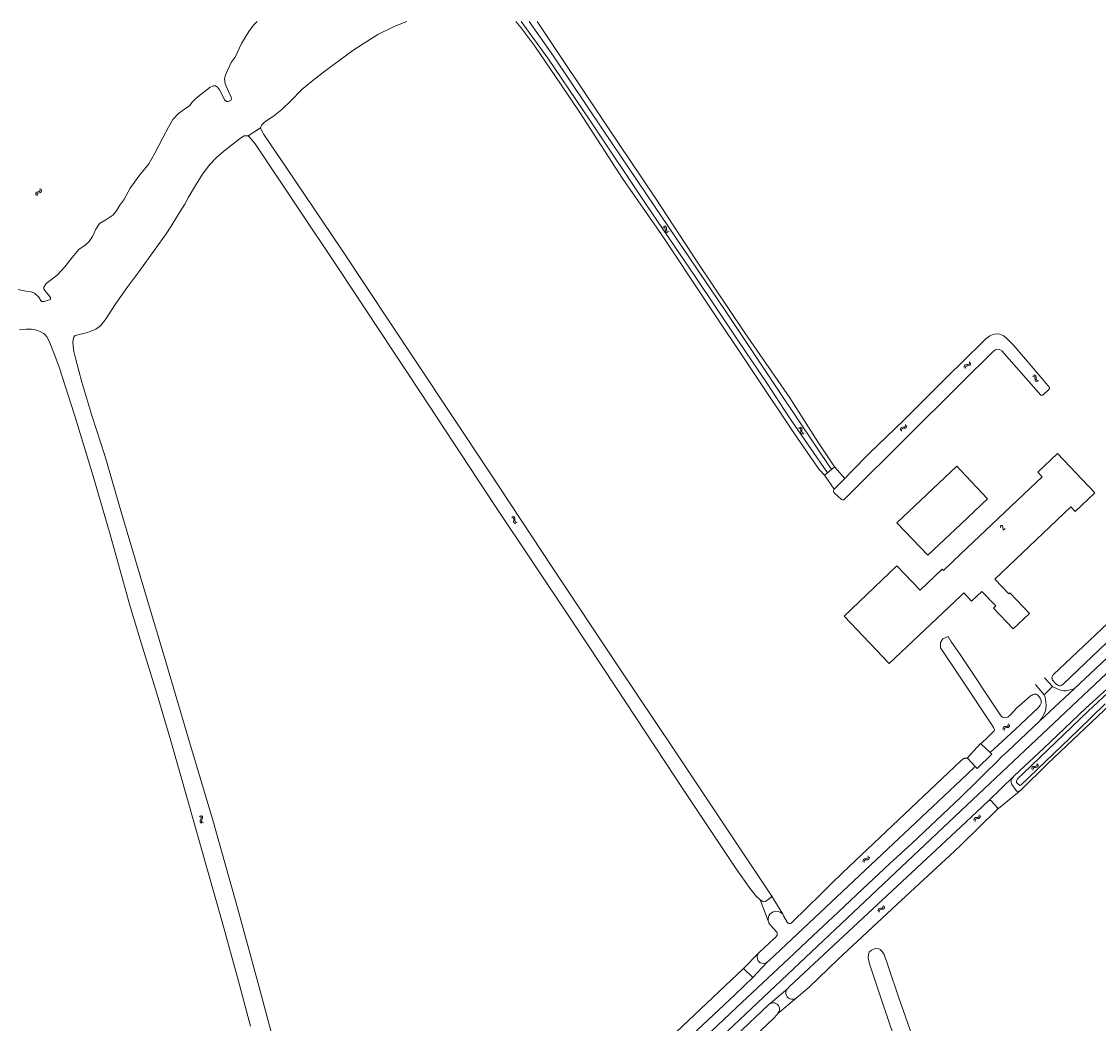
# Model space of a CAD drawing. Header units: metres. Extents: x 189705 to 199106, y 581686 to 588448.
# Tile 107 of 256: x 190695 to 191045, y 588123 to 588448. Entities that reach past the tile are written whole.
import ezdxf

# ---------------------------------------------------------------- set-up
doc = ezdxf.new("R2010")
doc.units = ezdxf.units.M
doc.layers.add('B-WA-OG-GBKN-G', color=7, linetype='Continuous', lineweight=18)
doc.styles.add('Style-STANDARD', font='STANDARD.shx')

msp = doc.modelspace()

# ---------------------------------------------------------------- linework, layer by layer
at = {"layer": 'B-WA-OG-GBKN-G'}
for p, q in [((190700.068, 588392.279), (190700.142, 588392.597)), ((190700.125, 588391.875), (190700.068, 588392.279)), ((190700.142, 588392.597), (190700.407, 588392.808)), ((190700.407, 588392.808), (190700.796, 588392.928)), ((190700.489, 588392.011), (190700.565, 588392.33)), ((190700.543, 588391.607), (190700.489, 588392.011)), ((190700.565, 588392.33), (190700.82, 588392.534)), ((190700.796, 588392.928), (190701.186, 588393.049)), ((190700.82, 588392.534), (190701.215, 588392.661)), ((190701.186, 588393.049), (190701.445, 588393.252)), ((190701.215, 588392.661), (190701.605, 588392.78)), ((190701.445, 588393.252), (190701.524, 588393.579)), ((190701.524, 588393.579), (190701.468, 588393.984)), ((190701.605, 588392.78), (190701.864, 588392.983)), ((190701.864, 588392.983), (190701.942, 588393.311)), ((190701.942, 588393.311), (190701.886, 588393.716)), ((190903.771, 588381.465), (190903.365, 588381.517)), ((190904.139, 588381.798), (190903.733, 588381.85)), ((190904.065, 588381.303), (190903.771, 588381.465)), ((190904.193, 588380.999), (190904.065, 588381.303)), ((190904.435, 588381.637), (190904.139, 588381.798)), ((190904.208, 588380.591), (190904.193, 588380.999)), ((190904.563, 588381.334), (190904.435, 588381.637)), ((190904.575, 588380.926), (190904.563, 588381.334)), ((190904.222, 588380.185), (190904.208, 588380.591)), ((190904.356, 588379.874), (190904.222, 588380.185)), ((190904.644, 588379.719), (190904.356, 588379.874)), ((190904.595, 588380.512), (190904.575, 588380.926)), ((190904.725, 588380.212), (190904.595, 588380.512)), ((190905.048, 588379.669), (190904.644, 588379.719)), ((190905.013, 588380.055), (190904.725, 588380.212)), ((190905.417, 588380.002), (190905.013, 588380.055)), ((191001.11, 588335.994), (191001.134, 588336.401)), ((191001.134, 588336.401), (191001.27, 588336.698)), ((191001.27, 588336.698), (191001.572, 588336.852)), ((191001.465, 588335.647), (191001.493, 588336.054)), ((191001.493, 588336.054), (191001.632, 588336.351)), ((191001.572, 588336.852), (191001.977, 588336.891)), ((191001.632, 588336.351), (191001.922, 588336.5)), ((191001.922, 588336.5), (191002.334, 588336.546)), ((191001.977, 588336.891), (191002.383, 588336.932)), ((191002.334, 588336.546), (191002.74, 588336.584)), ((191002.383, 588336.932), (191002.677, 588337.079)), ((191002.677, 588337.079), (191002.821, 588337.384)), ((191002.74, 588336.584), (191003.035, 588336.731)), ((191002.821, 588337.384), (191002.847, 588337.792)), ((191003.035, 588336.731), (191003.177, 588337.037)), ((191003.177, 588337.037), (191003.203, 588337.445)), ((191023.621, 588333.1), (191023.214, 588333.139)), ((191023.978, 588333.445), (191023.571, 588333.484)), ((191023.921, 588332.947), (191023.621, 588333.1)), ((191024.058, 588332.648), (191023.921, 588332.947)), ((191024.28, 588333.294), (191023.978, 588333.445)), ((191024.087, 588332.241), (191024.058, 588332.648)), ((191024.113, 588331.835), (191024.087, 588332.241)), ((191024.417, 588332.995), (191024.28, 588333.294)), ((191024.443, 588332.587), (191024.417, 588332.995)), ((191024.476, 588332.174), (191024.443, 588332.587)), ((191024.616, 588331.879), (191024.476, 588332.174)), ((191024.258, 588331.529), (191024.113, 588331.835)), ((191024.551, 588331.383), (191024.258, 588331.529)), ((191024.957, 588331.346), (191024.551, 588331.383)), ((191024.909, 588331.731), (191024.616, 588331.879)), ((191025.314, 588331.691), (191024.909, 588331.731)), ((190947.781, 588316.251), (190947.384, 588316.346)), ((190948.057, 588316.058), (190947.781, 588316.251)), ((190948.183, 588316.543), (190947.786, 588316.638)), ((190948.151, 588315.743), (190948.057, 588316.058)), ((190948.092, 588314.93), (190948.122, 588315.335)), ((190948.192, 588314.606), (190948.092, 588314.93)), ((190948.122, 588315.335), (190948.151, 588315.743)), ((190948.46, 588316.35), (190948.183, 588316.543)), ((190948.462, 588314.421), (190948.192, 588314.606)), ((190948.555, 588316.035), (190948.46, 588316.35)), ((190948.498, 588315.214), (190948.523, 588315.628)), ((190948.595, 588314.903), (190948.498, 588315.214)), ((190948.523, 588315.628), (190948.555, 588316.035)), ((190948.865, 588314.715), (190948.595, 588314.903)), ((190949.26, 588314.619), (190948.865, 588314.715)), ((190980.429, 588315.674), (190980.439, 588316.081)), ((190980.439, 588316.081), (190980.564, 588316.383)), ((190980.564, 588316.383), (190980.86, 588316.547)), ((190980.797, 588315.34), (190980.809, 588315.747)), ((190980.809, 588315.747), (190980.938, 588316.049)), ((190980.86, 588316.547), (190981.264, 588316.601)), ((190980.938, 588316.049), (190981.223, 588316.208)), ((190981.223, 588316.208), (190981.633, 588316.269)), ((190981.264, 588316.601), (190981.668, 588316.656)), ((190981.633, 588316.269), (190982.038, 588316.321)), ((190981.668, 588316.656), (190981.957, 588316.814)), ((190981.957, 588316.814), (190982.09, 588317.123)), ((190982.038, 588316.321), (190982.327, 588316.479)), ((190982.09, 588317.123), (190982.101, 588317.532)), ((190982.327, 588316.479), (190982.458, 588316.789)), ((190982.458, 588316.789), (190982.469, 588317.198)), ((190948.858, 588314.328), (190948.462, 588314.421)), ((190854.287, 588287.417), (190854.684, 588287.327)), ((190854.684, 588287.327), (190854.956, 588287.143)), ((190854.685, 588287.714), (190855.083, 588287.626)), ((190854.956, 588287.143), (190855.057, 588286.833)), ((190855.057, 588286.833), (190855.038, 588286.418)), ((190855.083, 588287.626), (190855.355, 588287.445)), ((190855.355, 588287.445), (190855.46, 588287.123)), ((190855.435, 588286.717), (190855.411, 588286.309)), ((190855.46, 588287.123), (190855.435, 588286.717)), ((190855.038, 588286.418), (190855.011, 588286.011)), ((190855.011, 588286.011), (190855.11, 588285.697)), ((190855.11, 588285.697), (190855.39, 588285.509)), ((190855.39, 588285.509), (190855.789, 588285.419)), ((190855.411, 588286.309), (190855.51, 588285.995)), ((190855.51, 588285.995), (190855.788, 588285.805)), ((190855.788, 588285.805), (190856.187, 588285.716)), ((191015.406, 588220.036), (191015.432, 588220.444)), ((191013.695, 588218.646), (191013.719, 588219.053)), ((191013.719, 588219.053), (191013.855, 588219.35)), ((191013.855, 588219.35), (191014.157, 588219.504)), ((191014.05, 588218.299), (191014.078, 588218.706)), ((191014.078, 588218.706), (191014.217, 588219.003)), ((191014.157, 588219.504), (191014.562, 588219.543)), ((191014.217, 588219.003), (191014.507, 588219.152)), ((191014.507, 588219.152), (191014.919, 588219.198)), ((191014.562, 588219.543), (191014.968, 588219.584)), ((191014.919, 588219.198), (191015.325, 588219.236)), ((191014.968, 588219.584), (191015.262, 588219.731)), ((191015.262, 588219.731), (191015.406, 588220.036)), ((191015.325, 588219.236), (191015.62, 588219.383)), ((191015.62, 588219.383), (191015.762, 588219.689)), ((191015.762, 588219.689), (191015.788, 588220.097)), ((191023.064, 588206.1), (191023.194, 588206.4)), ((191023.194, 588206.4), (191023.493, 588206.56)), ((191023.493, 588206.56), (191023.897, 588206.607)), ((191023.897, 588206.607), (191024.303, 588206.655)), ((191024.303, 588206.655), (191024.594, 588206.808)), ((191024.594, 588206.808), (191024.732, 588207.115)), ((191024.666, 588206.314), (191024.958, 588206.467)), ((191024.732, 588207.115), (191024.75, 588207.524)), ((191024.958, 588206.467), (191025.094, 588206.776)), ((191025.094, 588206.776), (191025.112, 588207.184)), ((191023.047, 588205.693), (191023.064, 588206.1)), ((191023.41, 588205.354), (191023.429, 588205.76)), ((191023.429, 588205.76), (191023.562, 588206.061)), ((191023.562, 588206.061), (191023.85, 588206.215)), ((191023.85, 588206.215), (191024.261, 588206.269)), ((191024.261, 588206.269), (191024.666, 588206.314)), ((190753.457, 588190.291), (190753.103, 588190.496)), ((190753.38, 588188.936), (190753.524, 588189.316)), ((190753.384, 588188.597), (190753.38, 588188.936)), ((190753.666, 588190.028), (190753.457, 588190.291)), ((190753.524, 588189.316), (190753.668, 588189.699)), ((190753.926, 588190.457), (190753.571, 588190.661)), ((190753.668, 588189.699), (190753.666, 588190.028)), ((190753.85, 588189.094), (190753.992, 588189.484)), ((190753.855, 588188.768), (190753.85, 588189.094)), ((190754.137, 588190.194), (190753.926, 588190.457)), ((190753.992, 588189.484), (190754.138, 588189.865)), ((190754.138, 588189.865), (190754.137, 588190.194)), ((191004.285, 588189.117), (191004.302, 588189.524)), ((191004.302, 588189.524), (191004.433, 588189.824)), ((191004.433, 588189.824), (191004.732, 588189.983)), ((191004.647, 588188.777), (191004.667, 588189.184)), ((191004.667, 588189.184), (191004.8, 588189.484)), ((191004.732, 588189.983), (191005.136, 588190.03)), ((191004.8, 588189.484), (191005.088, 588189.638)), ((191005.088, 588189.638), (191005.499, 588189.691)), ((191005.136, 588190.03), (191005.541, 588190.078)), ((191005.499, 588189.691), (191005.905, 588189.736)), ((191005.541, 588190.078), (191005.833, 588190.23)), ((191005.833, 588190.23), (191005.971, 588190.537)), ((191005.905, 588189.736), (191006.196, 588189.889)), ((191005.971, 588190.537), (191005.99, 588190.945)), ((191006.196, 588189.889), (191006.333, 588190.197)), ((191006.333, 588190.197), (191006.352, 588190.605)), ((190753.59, 588188.343), (190753.384, 588188.597)), ((190753.944, 588188.141), (190753.59, 588188.343)), ((190754.06, 588188.511), (190753.855, 588188.768)), ((190754.412, 588188.307), (190754.06, 588188.511)), ((190968.288, 588175.748), (190968.309, 588176.155)), ((190968.309, 588176.155), (190968.443, 588176.453)), ((190968.443, 588176.453), (190968.743, 588176.61)), ((190968.647, 588175.404), (190968.671, 588175.811)), ((190968.671, 588175.811), (190968.807, 588176.11)), ((190968.743, 588176.61), (190969.148, 588176.653)), ((190968.807, 588176.11), (190969.096, 588176.261)), ((190969.096, 588176.261), (190969.508, 588176.31)), ((190969.148, 588176.653), (190969.554, 588176.697)), ((190969.508, 588176.31), (190969.914, 588176.352)), ((190969.554, 588176.697), (190969.847, 588176.846)), ((190969.847, 588176.846), (190969.988, 588177.152)), ((190969.914, 588176.352), (190970.207, 588176.501)), ((190969.988, 588177.152), (190970.01, 588177.56)), ((190970.207, 588176.501), (190970.347, 588176.808)), ((190970.347, 588176.808), (190970.369, 588177.217)), ((190974.73, 588160.808), (190974.87, 588161.114)), ((190974.87, 588161.114), (190974.892, 588161.522)), ((190975.23, 588160.772), (190975.251, 588161.18)), ((190973.174, 588159.706), (190973.194, 588160.113)), ((190973.194, 588160.113), (190973.327, 588160.412)), ((190973.327, 588160.412), (190973.627, 588160.569)), ((190973.533, 588159.364), (190973.556, 588159.771)), ((190973.556, 588159.771), (190973.692, 588160.069)), ((190973.627, 588160.569), (190974.031, 588160.613)), ((190973.692, 588160.069), (190973.98, 588160.221)), ((190973.98, 588160.221), (190974.392, 588160.272)), ((190974.031, 588160.613), (190974.437, 588160.658)), ((190974.392, 588160.272), (190974.798, 588160.314)), ((190974.437, 588160.658), (190974.73, 588160.808)), ((190974.798, 588160.314), (190975.091, 588160.464)), ((190975.091, 588160.464), (190975.23, 588160.772))]:
    msp.add_line(p, q, dxfattribs=at)
at = {"layer": 'B-WA-OG-GBKN-G', "flags": 128}
for points in [[(190718.452, 588378.504), (190719.505, 588380.838), (190720.789, 588382.721), (190722.75, 588383.866), (190725.114, 588385.419), (190726.208, 588386.756), (190727.355, 588388.592), (190728.628, 588390.387), (190730.697, 588394.098), (190733.5, 588398.018), (190736.694, 588401.993), (190738.684, 588405.5), (190741.232, 588410.447), (190743.14, 588413.967), (190744.497, 588416.415), (190746.357, 588418.391), (190748.3, 588419.713), (190750.027, 588420.899), (190750.641, 588421.876), (190752.131, 588423.304), (190754.164, 588424.967), (190756.593, 588426.85), (190757.602, 588427.34), (190758.304, 588427.305), (190759.023, 588426.928), (190759.612, 588426.065), (190760.251, 588424.885), (190761.248, 588422.75), (190761.898, 588422.286), (190762.493, 588422.232), (190763.305, 588422.509), (190763.563, 588422.975), (190763.393, 588423.66), (190762.558, 588425.472), (190761.466, 588427.94), (190761.313, 588429.541), (190761.596, 588430.778), (190762.242, 588432.247), (190763.474, 588434.93), (190764.687, 588436.619), (190766.792, 588441.052), (190769.165, 588444.926), (190770.714, 588446.983), (190771.875, 588448.172)], [(190772.989, 588413.717), (190773.39, 588414.697), (190774.303, 588415.662), (190777.113, 588417.475), (190779.868, 588419.618), (190782.793, 588422.486), (190786.365, 588426.104), (190789.421, 588428.667), (190793.336, 588431.759), (190799.206, 588436.037), (190802.9, 588438.757), (190806.217, 588440.99), (190810.943, 588443.937), (190816.24, 588446.515), (190820.351, 588448.172)], [(190855.759, 588448.172), (190857.347, 588446.214), (190861.843, 588440.206), (190865.315, 588435.096), (190870.408, 588427.677), (190876.44, 588418.69), (190890.367, 588397.218), (190902.923, 588379.052), (190917.385, 588357.453), (190932.622, 588334.702), (190946.098, 588314.432), (190954.135, 588302.897), (190955.857, 588301.054)], [(190956.829, 588301.855), (190951.246, 588309.759), (190944.302, 588319.995), (190937.222, 588330.817), (190927.71, 588344.876), (190913.901, 588365.457), (190898.204, 588388.51), (190879.705, 588416.17), (190866.079, 588436.304), (190857.42, 588448.172)], [(190860.047, 588448.172), (190867.977, 588436.913), (190884.062, 588412.934), (190900.742, 588388.302), (190923.644, 588354.415), (190941.78, 588327.265), (190958.087, 588302.891)], [(190959.098, 588303.722), (190953.651, 588311.839), (190944.538, 588326.159), (190929.937, 588347.223), (190914.779, 588369.899), (190901.059, 588390.857), (190885.275, 588414.358), (190862.65, 588448.172)], [(191000, 588192.191), (191198.414, 588379.256), (191212.856, 588392.833), (191226.249, 588405.017), (191234.081, 588411.968), (191243.135, 588419.625), (191251.244, 588426.117), (191256.292, 588429.905)], [(190768.96, 588411.052), (190772.989, 588413.717)], [(190772.989, 588413.717), (190773.272, 588412.91), (190774.041, 588411.546), (190781.41, 588400.721), (190799.109, 588374.502), (190823.19, 588338.147), (190847.238, 588302.04), (190867.568, 588271.2), (190889.236, 588238.535), (190906.835, 588212.248), (190927.802, 588180.829), (190935.735, 588169.055), (190938.551, 588164.88)], [(190742.349, 588379.334), (190743.965, 588381.775), (190746.126, 588385.358), (190748.369, 588388.931), (190749.617, 588391.16), (190751.831, 588394.983), (190754.097, 588398.664), (190756.499, 588401.811), (190758.679, 588404.122), (190761.64, 588406.538), (190766.508, 588410.381), (190767.698, 588411.076), (190768.263, 588411.127), (190768.96, 588411.052)], [(190934.916, 588163.347), (190933.538, 588164.678), (190931.559, 588167.114), (190927.175, 588173.41), (190910.535, 588198.315), (190888.177, 588232.314), (190873.768, 588254.032), (190848.759, 588291.528), (190824.771, 588327.913), (190798.274, 588368.039), (190771.161, 588408.505), (190769.531, 588410.59), (190768.96, 588411.052)], [(190694.381, 588361.242), (190695.637, 588360.93), (190696.968, 588360.781), (190698.628, 588360.524), (190699.668, 588360.106), (190700.927, 588358.876), (190701.95, 588357.384), (190702.828, 588357.397), (190704.129, 588357.757), (190704.814, 588358.074), (190704.829, 588358.698), (190704.066, 588359.67), (190702.674, 588361.34), (190702.67, 588362.043), (190703.489, 588363.169), (190705.189, 588364.466), (190707.147, 588366.064), (190709.543, 588368.59), (190711.896, 588371.615), (190714.059, 588374.245), (190716.067, 588375.627), (190717.381, 588376.854), (190718.452, 588378.504)], [(190779.18, 588109.971), (190772.833, 588133.824), (190765.743, 588159.937), (190757.506, 588189.156), (190749.39, 588216.306), (190742.215, 588240.511), (190735.451, 588263.304), (190728.183, 588287.618), (190722.456, 588307.47), (190718.205, 588320.387), (190714.997, 588331.179), (190713.019, 588338.557), (190712.431, 588341.153), (190712.178, 588342.732), (190712.127, 588344.169), (190712.295, 588345.651), (190712.84, 588346.381), (190716.862, 588347.317), (190719.59, 588348.373), (190721.07, 588349.497), (190722.888, 588351.887), (190726.015, 588356.756), (190729.872, 588362.252), (190733.458, 588367.005), (190738.771, 588374.3), (190742.349, 588379.334)], [(190694.754, 588348.168), (190696.952, 588348.415), (190698.694, 588348.429), (190700.42, 588348.08), (190701.449, 588347.654), (190702.649, 588346.975), (190703.169, 588346.615), (190703.632, 588345.895), (190704.37, 588344.461), (190706.27, 588339.812), (190707.711, 588336.052), (190712.584, 588320.638), (190718.639, 588300.74), (190724.161, 588281.778), (190730.715, 588258.467), (190734.29, 588246.698), (190739.332, 588230.265), (190743.899, 588214.868), (190749.488, 588195.12), (190755.556, 588173.748), (190760.537, 588156.23), (190765.815, 588136.951), (190769.726, 588122.375)], [(191000, 588337.287), (191008.147, 588345.264), (191009.457, 588346.237), (191010.54, 588346.724), (191011.621, 588346.914), (191012.708, 588346.749), (191013.801, 588346.345), (191014.74, 588345.63), (191017.251, 588343.144), (191026.584, 588332.118), (191028.79, 588329.504), (191028.729, 588329.011), (191026.631, 588327.028), (191025.985, 588326.981), (191013.34, 588341.33), (191012.582, 588341.841), (191011.907, 588341.895), (191011.29, 588341.739), (191010.687, 588341.43), (191000, 588330.792)], [(190962.459, 588300.012), (190964.391, 588302.047), (190970.411, 588308.136), (190981.524, 588318.905), (190996.567, 588333.925), (191000, 588337.287)], [(191000, 588330.792), (190963.847, 588294.806), (190962.571, 588293.456), (190962.076, 588293.075), (190961.706, 588293.018), (190961.307, 588293.122), (190958.855, 588295.485), (190958.689, 588295.798), (190958.691, 588296.117), (190959.004, 588296.491)], [(191003.54, 588260.168), (191006.878, 588263.342), (191011.363, 588258.626), (191010.645, 588257.943), (191017.007, 588251.253), (191022.253, 588256.243), (191015.904, 588262.918), (191015.578, 588262.607), (191011.092, 588267.324), (191035.725, 588290.752), (191037.105, 588289.301), (191043.469, 588295.353), (191031.371, 588308.072), (191025.001, 588302.013), (191026.381, 588300.562)], [(191003.54, 588260.168), (191006.878, 588263.342), (191011.363, 588258.626), (191010.645, 588257.943), (191017.007, 588251.253), (191022.253, 588256.243), (191015.904, 588262.918), (191015.578, 588262.607), (191011.092, 588267.324), (191035.725, 588290.752), (191037.105, 588289.301), (191043.469, 588295.353), (191031.371, 588308.072), (191025.001, 588302.013), (191026.381, 588300.562)], [(190955.857, 588301.054), (190956.829, 588301.855)], [(190955.857, 588301.054), (190959.004, 588296.491)], [(190956.829, 588301.855), (190958.087, 588302.891)], [(190958.087, 588302.891), (190959.098, 588303.722)], [(190959.098, 588303.722), (190962.459, 588300.012)], [(191000, 588302.596), (190998.693, 588303.975), (190979.328, 588285.627), (190989.333, 588275.068), (191000, 588285.174)], [(191000, 588285.174), (191008.698, 588293.416), (191000, 588302.596)], [(190962.459, 588300.012), (190959.004, 588296.491)], [(191000, 588275.516), (191026.381, 588300.562)], [(191000, 588261.958), (190976.817, 588239.947), (190962.188, 588255.355), (190979.31, 588271.612), (190986.818, 588263.704), (190994.007, 588270.529), (190994.358, 588270.159), (191000, 588275.516)], [(191065.037, 588269.425), (191030.08, 588236.405), (191029.923, 588236.222), (191029.799, 588236.051), (191029.594, 588235.645), (191029.543, 588235.449), (191029.543, 588235.276), (191029.566, 588235.137), (191029.616, 588234.959), (191029.69, 588234.763), (191029.793, 588234.577), (191030.88, 588233.353), (191031.033, 588233.219), (191031.184, 588233.123), (191031.336, 588233.021), (191031.494, 588232.936), (191031.665, 588232.867), (191031.843, 588232.815), (191032.071, 588232.764), (191032.325, 588232.762), (191032.6, 588232.836), (191032.809, 588232.963), (191033.319, 588233.393)], [(191068.379, 588266.768), (191068.252, 588266.642), (191033.319, 588233.393)], [(191003.54, 588260.168), (191000.968, 588262.877), (191000, 588261.958)], [(191070.423, 588263.33), (191036.793, 588231.776)], [(190993.434, 588245.056), (190993.394, 588246.82), (190994.225, 588247.927), (190995.885, 588248.757), (190996.806, 588247.217)], [(191000, 588235.207), (190993.434, 588245.056)], [(190996.806, 588247.217), (191000, 588242.583)], [(191017.632, 588218.551), (191025.226, 588225.745), (191025.684, 588226.33), (191025.76, 588226.482), (191025.887, 588226.686), (191025.963, 588226.864), (191026.039, 588227.143), (191026.062, 588227.254), (191026.096, 588227.348), (191026.112, 588227.424), (191026.115, 588227.499), (191026.064, 588227.847), (191025.989, 588228.163), (191025.733, 588228.718), (191025.504, 588229.023), (191025.351, 588229.226), (191025.072, 588229.556), (191024.944, 588229.708), (191024.665, 588229.912), (191024.411, 588230.064), (191024.14, 588230.078), (191023.801, 588230.038), (191023.521, 588229.911), (191023.496, 588229.885), (191023.191, 588229.758), (191022.835, 588229.555), (191022.556, 588229.377), (191018.822, 588226.148), (191018.365, 588225.767), (191018.187, 588225.639), (191016.079, 588223.301), (191015.876, 588223.072), (191015.622, 588222.869), (191015.291, 588222.614), (191015.164, 588222.538), (191014.885, 588222.462), (191014.504, 588222.385), (191014.046, 588222.41), (191013.579, 588222.558), (191013.402, 588222.66), (191013.224, 588222.788), (191013.077, 588222.938), (191012.971, 588223.078), (191012.871, 588223.222), (191000, 588242.583)], [(191000, 588235.207), (191010.314, 588219.778), (191010.617, 588219.269), (191010.733, 588219.041), (191010.844, 588218.785), (191010.893, 588218.531), (191010.892, 588218.353), (191010.815, 588218.15), (191010.662, 588217.922), (191008.916, 588216.234), (191006.549, 588213.897)], [(191017.328, 588203.522), (191026.806, 588212.417), (191040.597, 588225.514), (191052.046, 588235.885), (191053.259, 588236.749)], [(191046.847, 588226.913), (191038.112, 588218.354), (191019.51, 588200.528), (191019.107, 588200.409), (191018.114, 588201.367), (191018.118, 588201.88), (191018.477, 588202.645), (191020.369, 588204.399), (191041.278, 588224.524), (191052.627, 588235.097)], [(191029.792, 588232.479), (191027.166, 588235.28)], [(191027.002, 588229.814), (191024.222, 588233.129)], [(191036.793, 588231.776), (191025.59, 588221.263)], [(191027.002, 588229.814), (191029.792, 588232.479)], [(191036.793, 588231.776), (191035.801, 588231.502), (191035.046, 588231.281), (191034.224, 588231.128), (191033.411, 588231.132), (191032.497, 588231.339), (191031.685, 588231.571), (191030.823, 588231.931), (191029.792, 588232.479)], [(191025.59, 588221.263), (191026.257, 588222.247), (191026.871, 588223.337), (191027.329, 588224.304), (191027.566, 588225.264), (191027.647, 588226.331), (191027.576, 588227.449), (191027.453, 588228.389), (191027.394, 588228.893), (191027.265, 588229.365), (191027.002, 588229.814)], [(191048.779, 588226.201), (191048.113, 588226.109), (191047.473, 588225.795), (191046.412, 588224.785), (191028.217, 588207.514), (191019.448, 588198.877)], [(191025.59, 588221.263), (191015.131, 588211.45), (191013.166, 588209.681), (191011.328, 588207.784), (191008.24, 588204.724), (191005.101, 588201.613), (191000, 588196.648)], [(191017.632, 588218.551), (191012.095, 588213.441), (191009.579, 588211.108)], [(191006.447, 588213.992), (191002.094, 588209.286)], [(191006.447, 588213.992), (191006.549, 588213.897)], [(191006.549, 588213.897), (191009.579, 588211.108)], [(191010.121, 588210.609), (191005.326, 588205.945)], [(191009.579, 588211.108), (191010.121, 588210.609)], [(190944.078, 588155.731), (190944.274, 588155.659), (190944.579, 588155.632), (190944.836, 588155.684), (190945.071, 588155.819), (190945.345, 588156.083), (190950.055, 588160.721), (190954.534, 588165.082), (190958.119, 588168.637), (190961.651, 588172.04), (191000, 588208.401)], [(191002.254, 588209.121), (191002.06, 588209.171), (191001.806, 588209.223), (191001.559, 588209.238), (191001.379, 588209.222), (191001.235, 588209.191), (191001.044, 588209.125), (191000.84, 588209.024), (191000.712, 588208.923), (191000, 588208.401)], [(191000, 588202.185), (191004.334, 588206.214), (191004.462, 588206.417), (191004.592, 588206.705)], [(191002.254, 588209.121), (191002.094, 588209.286)], [(191004.592, 588206.705), (191002.254, 588209.121)], [(191005.326, 588205.945), (191004.592, 588206.705)], [(191017.328, 588203.522), (191008.841, 588195.313)], [(191019.448, 588198.877), (191018.829, 588198.535), (191018.344, 588198.511), (191017.924, 588198.819), (191016.545, 588200.686), (191016.314, 588201.36), (191016.382, 588202.108), (191016.496, 588202.433), (191017.328, 588203.522)], [(190937.256, 588143.102), (190937.933, 588143.666), (191000, 588202.185)], [(190821.304, 588027.712), (190829.243, 588035.844), (190837.622, 588043.851), (190846.233, 588052.133), (190854.533, 588059.962), (190864.273, 588069.147), (190875.425, 588079.559), (190880.514, 588084.377), (190885.628, 588089.195), (190889.816, 588093.109), (190895.522, 588098.53), (190902.1, 588104.677), (190909.655, 588111.778), (190918.958, 588120.485), (190927.285, 588128.39), (190935.841, 588136.368), (190944.245, 588144.323), (190952.006, 588151.6), (190960.229, 588159.354), (190968.221, 588166.882), (190976.882, 588175.037), (190984.251, 588181.759), (191000, 588196.648)], [(191011.727, 588192.511), (191019.448, 588198.877)], [(191008.841, 588195.313), (191000, 588187.034)], [(191000, 588181.043), (191011.727, 588192.511)], [(191011.727, 588192.511), (191012.06, 588193.045), (191009.708, 588195.573), (191009.375, 588195.558), (191008.841, 588195.313)], [(190796.485, 588000), (191000, 588192.191)], [(190943.888, 588134.578), (190944.503, 588135.183), (191000, 588187.034)], [(190946.634, 588131.407), (190950.85, 588134.961), (190960.176, 588143.998), (190979.257, 588161.786), (190998.004, 588179.091), (191000, 588181.043)], [(190938.551, 588164.88), (190938.602, 588164.419), (190938.452, 588164.139), (190936.692, 588162.779), (190936.16, 588162.674), (190935.864, 588162.746), (190934.916, 588163.347)], [(190938.551, 588164.88), (190942.289, 588158.646)], [(190934.916, 588163.347), (190937.544, 588156.562)], [(190942.289, 588158.646), (190941.936, 588159.03), (190941.427, 588159.368), (190940.71, 588159.592), (190939.907, 588159.604), (190939.169, 588159.407), (190938.531, 588159.031), (190938.147, 588158.678), (190937.813, 588158.172), (190937.631, 588157.666), (190937.544, 588157.144), (190937.544, 588156.562)], [(190944.078, 588155.731), (190943.914, 588155.849), (190943.718, 588156.095), (190942.565, 588158.162), (190942.289, 588158.646)], [(190937.544, 588156.562), (190937.768, 588155.86), (190938.172, 588155.274), (190940.314, 588152.793), (190940.423, 588152.601), (190940.489, 588152.36), (190940.487, 588152.132), (190940.434, 588151.827), (190940.305, 588151.549), (190939.953, 588151.155), (190939.511, 588150.767), (190934.624, 588146.257), (190934.338, 588145.894)], [(191000, 588057.881), (190997.539, 588064.758), (190994.197, 588073.835), (190988.963, 588088.315), (190983.567, 588104.279), (190979.593, 588115.805), (190977.258, 588122.254), (190973.296, 588133.854), (190970.38, 588142.566), (190969.958, 588144.531), (190970.036, 588145.667), (190970.29, 588146.309), (190971.079, 588147.045), (190972.421, 588147.617), (190973.259, 588147.576), (190973.894, 588147.211), (190974.519, 588146.569), (190975.198, 588145.6), (190976.615, 588141.439), (190979.978, 588131.56), (190984.936, 588117.338), (190989.707, 588103.983), (190995.036, 588090.188), (191000, 588076.767)], [(190929.541, 588141.065), (190934.338, 588145.894)], [(190934.338, 588145.894), (190934.187, 588145.6), (190934.041, 588145.099), (190934.002, 588144.687), (190934.049, 588144.102), (190934.274, 588143.592), (190934.627, 588143.209), (190935.006, 588142.926), (190935.64, 588142.744), (190936.147, 588142.689), (190936.656, 588142.787), (190937.256, 588143.102)], [(190929.541, 588141.065), (190907.694, 588120.408)], [(190929.541, 588141.065), (190932.559, 588138.137)], [(190937.256, 588143.102), (190932.559, 588138.137)], [(190932.559, 588138.137), (190926.745, 588132.571), (190878.525, 588087.311), (190828.537, 588039.895), (190803.204, 588016.614), (190797.986, 588012.102)], [(190943.888, 588134.578), (190938.207, 588129.728)], [(190946.634, 588131.407), (190946.176, 588131.207), (190945.667, 588131.109), (190945.133, 588131.088), (190944.575, 588131.194), (190944.119, 588131.451), (190943.741, 588131.886), (190943.49, 588132.269), (190943.292, 588132.931), (190943.324, 588133.546), (190943.529, 588134.149), (190943.888, 588134.578)], [(190874.639, 588069.495), (190875.253, 588070.066), (190937.751, 588129.417), (190938.207, 588129.728)], [(190938.207, 588129.728), (190938.652, 588129.866), (190939.076, 588129.889), (190939.61, 588129.885), (190940.066, 588129.755), (190940.521, 588129.472), (190940.899, 588129.062), (190941.125, 588128.604), (190941.262, 588128.049), (190941.244, 588127.51), (190941.067, 588126.953), (190940.727, 588126.447)], [(190940.727, 588126.447), (190946.634, 588131.407)], [(190940.727, 588126.447), (190940.318, 588126.019), (190939.37, 588124.984)], [(190939.37, 588124.984), (190877.564, 588066.39)]]:
    msp.add_lwpolyline(points, dxfattribs=at)

# ---------------------------------------------------------------- texts
at = {"layer": 'B-WA-OG-GBKN-G', "style": 'Style-STANDARD'}
msp.add_text('2', height=1.6, rotation=43.86558, dxfattribs=at).set_placement((191013.637, 588283.056))

doc.saveas('drawing.dxf')
